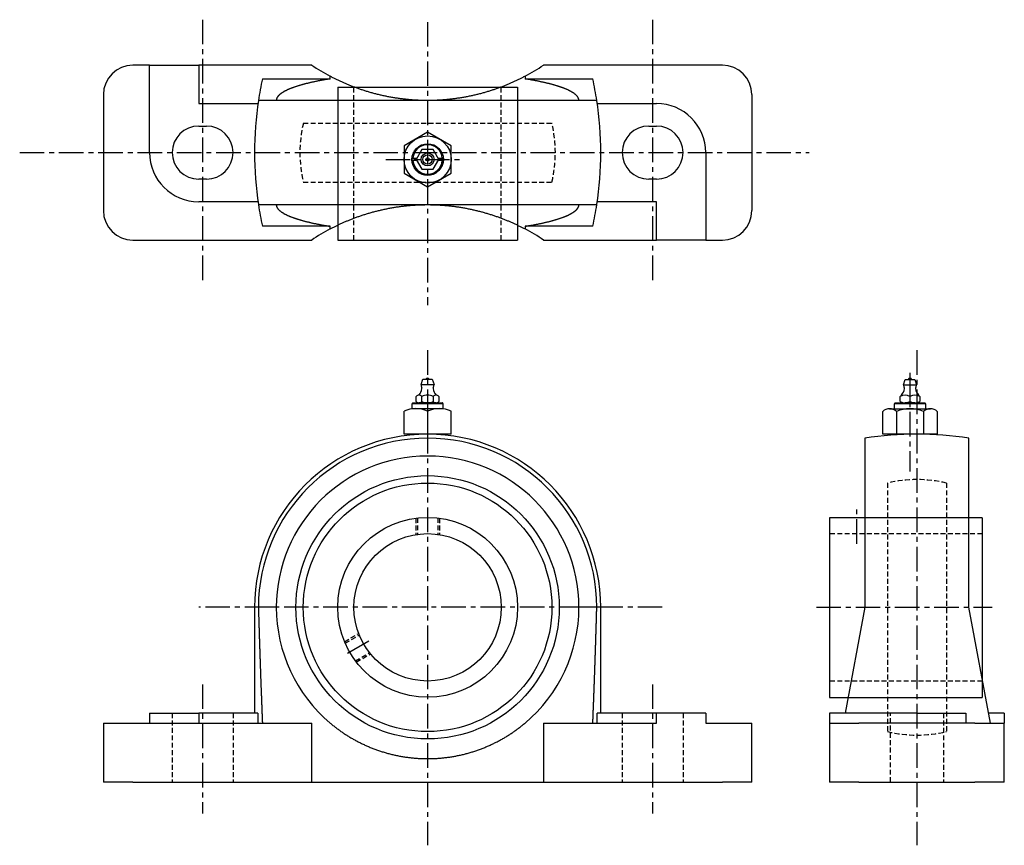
# Model space of a CAD drawing. Extents: x -31 to 470, y -19 to 401.
import ezdxf

# ---------------------------------------------------------------- set-up
doc = ezdxf.new("R2010")
doc.units = 0
doc.header["$LTSCALE"] = 10
doc.linetypes.add('CENTER', pattern=[2, 1.25, -0.25, 0.25, -0.25])
doc.linetypes.add('HIDDEN', pattern=[0.375, 0.25, -0.125])
doc.layers.get('0').update_dxf_attribs({"linetype": 'CONTINUOUS'})
doc.layers.add('CENTER', color=1, linetype='CENTER')
doc.layers.add('HIDDEN', color=3, linetype='HIDDEN')

# ---------------------------------------------------------------- blocks, each defined once
blk = doc.blocks.new('M16S')
for p, q in [((0, 13.86), (11.64, 13.86)), ((0, 0), (0, 13.86)), ((13, 10.39), (13, -10.39)), ((11.64, 6.93), (0, 6.93)), ((0, -13.86), (0, 0)), ((11.64, -6.93), (0, -6.93)), ((11.64, -13.86), (0, -13.86))]:
    blk.add_line(p, q)
for centre, radius, start, end in [((7.91, 10.39), 5.09, 317.1167, 42.8833), ((-5.32, 0), 18.32, 337.7807, 22.2193), ((7.91, -10.39), 5.09, 317.1167, 42.8833)]:
    blk.add_arc(centre, radius, start, end)

msp = doc.modelspace()

# ---------------------------------------------------------------- linework, layer by layer
for p, q in [((35.37, 377.73), (26.87, 377.73)), ((35.37, 377.73), (60.37, 377.73)), ((35.37, 333.23), (35.37, 377.73)), ((60.37, 377.73), (60.37, 358.23)), ((117.87, 377.73), (60.37, 377.73)), ((326.87, 377.73), (235.87, 377.73)), ((127.27, 370.73), (127.27, 372.09)), ((226.46, 372.09), (226.46, 370.73)), ((92.78, 370.73), (127.27, 370.73)), ((131.12, 366.53), (131.12, 288.73)), ((131.12, 366.53), (222.62, 366.53)), ((222.62, 366.53), (222.62, 288.73)), ((226.46, 370.73), (260.95, 370.73)), ((11.87, 362.73), (11.87, 303.73)), ((341.87, 362.73), (341.87, 303.73)), ((60.37, 358.23), (90.54, 358.23)), ((262.97, 359.73), (90.76, 359.73)), ((263.19, 358.23), (293.37, 358.23)), ((60.37, 346.73), (64.37, 346.73)), ((289.37, 346.73), (293.37, 346.73)), ((176.87, 343.59), (164.87, 336.66)), ((188.87, 336.66), (176.87, 343.59)), ((164.87, 336.66), (164.87, 322.8)), ((188.87, 322.8), (188.87, 336.66)), ((173.98, 334.73), (171.09, 329.73)), ((179.75, 334.73), (173.98, 334.73)), ((182.64, 329.73), (179.75, 334.73)), ((318.37, 333.23), (318.37, 288.73)), ((169.39, 330.33), (171.44, 330.33)), ((171.44, 329.13), (169.39, 329.13)), ((171.09, 329.73), (173.98, 324.73)), ((176.87, 329.73), (176.87, 329.73)), ((179.75, 324.73), (182.64, 329.73)), ((182.29, 330.33), (184.34, 330.33)), ((184.34, 329.13), (182.29, 329.13)), ((164.87, 322.8), (176.87, 315.87)), ((173.98, 324.73), (179.75, 324.73)), ((176.87, 315.87), (188.87, 322.8)), ((64.37, 319.73), (60.37, 319.73)), ((293.37, 319.73), (289.37, 319.73)), ((90.54, 308.23), (60.37, 308.23)), ((90.76, 306.73), (262.97, 306.73)), ((293.37, 308.23), (263.19, 308.23)), ((293.37, 288.73), (293.37, 308.23)), ((127.27, 295.73), (92.78, 295.73)), ((127.27, 294.37), (127.27, 295.73)), ((226.46, 295.73), (226.46, 294.37)), ((260.95, 295.73), (226.46, 295.73)), ((26.87, 288.73), (117.87, 288.73)), ((131.12, 288.73), (222.62, 288.73)), ((235.87, 288.73), (293.37, 288.73)), ((318.37, 288.73), (293.37, 288.73)), ((318.37, 288.73), (326.87, 288.73)), ((419.05, 215.13), (419.95, 217.83)), ((419.95, 217.83), (424.75, 217.83)), ((424.75, 217.83), (425.65, 215.13)), ((419.05, 215.13), (425.65, 215.13)), ((169.39, 205.86), (184.34, 205.86)), ((172.05, 205.86), (181.68, 205.86)), ((172.05, 205.86), (181.68, 205.86)), ((414.87, 205.83), (429.82, 205.83)), ((417.35, 209.16), (418.02, 209.83)), ((417.35, 206.5), (417.35, 209.16)), ((424.85, 205.83), (419.91, 205.83)), ((422.35, 209.16), (422.35, 206.5)), ((422.35, 205.83), (422.35, 205.83)), ((426.67, 209.83), (427.35, 209.16)), ((427.35, 209.16), (427.35, 206.5)), ((164.87, 189.93), (164.87, 201.57)), ((184.84, 205.36), (168.89, 205.36)), ((168.89, 205.36), (168.89, 202.93)), ((168.89, 202.93), (184.84, 202.93)), ((176.87, 201.57), (176.87, 189.93)), ((184.84, 202.93), (184.84, 205.36)), ((188.87, 189.93), (188.87, 201.57)), ((414.37, 205.33), (414.37, 202.89)), ((430.33, 205.33), (414.37, 205.33)), ((430.33, 202.89), (430.33, 205.33)), ((176.87, 189.93), (164.87, 189.93)), ((188.87, 189.93), (176.87, 189.93)), ((399.35, 187.93), (399.35, 101.83)), ((452.35, 101.83), (452.35, 187.93)), ((459.15, 147.44), (381.35, 147.44)), ((381.35, 147.44), (381.35, 55.94)), ((459.15, 147.44), (459.15, 55.94)), ((88.77, 101.83), (88.77, 47.93)), ((90.76, 101.83), (88.77, 101.83)), ((99.87, 101.83), (90.76, 101.83)), ((262.97, 101.83), (253.87, 101.83)), ((264.97, 101.83), (262.97, 101.83)), ((264.97, 47.93), (264.97, 101.83)), ((399.35, 101.83), (389.28, 47.93)), ((463.35, 42.93), (452.35, 101.83)), ((381.35, 55.94), (459.15, 55.94)), ((35.37, 47.93), (60.37, 47.93)), ((35.37, 47.93), (35.37, 42.93)), ((90.54, 47.93), (60.37, 47.93)), ((60.37, 47.93), (60.37, 42.93)), ((90.54, 47.93), (90.54, 42.93)), ((293.37, 47.93), (263.19, 47.93)), ((263.19, 42.93), (263.19, 47.93)), ((318.37, 47.93), (293.37, 47.93)), ((293.37, 42.93), (293.37, 47.93)), ((318.37, 47.93), (318.37, 42.93)), ((381.35, 47.93), (381.35, 42.93)), ((425.85, 47.93), (381.35, 47.93)), ((425.85, 47.93), (450.85, 47.93)), ((425.85, 47.93), (425.85, 42.93)), ((450.85, 47.93), (450.85, 42.93)), ((470.35, 47.93), (462.41, 47.93)), ((470.35, 47.93), (470.35, 42.93)), ((11.87, 42.93), (11.87, 12.93)), ((11.87, 42.93), (26.87, 42.93)), ((26.87, 42.93), (117.87, 42.93)), ((117.87, 12.93), (117.87, 42.93)), ((235.87, 42.93), (293.37, 42.93)), ((235.87, 42.93), (235.87, 12.93)), ((318.37, 42.93), (326.87, 42.93)), ((326.87, 42.93), (341.87, 42.93)), ((341.87, 12.93), (341.87, 42.93)), ((381.35, 42.93), (396.35, 42.93)), ((381.35, 42.93), (381.35, 12.93)), ((455.35, 42.93), (396.35, 42.93)), ((455.35, 42.93), (470.35, 42.93)), ((470.35, 12.93), (470.35, 42.93)), ((26.87, 12.93), (11.87, 12.93)), ((26.87, 12.93), (117.87, 12.93)), ((117.87, 12.93), (235.87, 12.93)), ((235.87, 12.93), (326.87, 12.93)), ((341.87, 12.93), (326.87, 12.93)), ((396.35, 12.93), (381.35, 12.93)), ((396.35, 12.93), (455.35, 12.93)), ((470.35, 12.93), (455.35, 12.93))]:
    msp.add_line(p, q)
at = {"color": 0, "linetype": 'CONTINUOUS'}
for p, q in [((171.05, 206.54), (171.05, 209.19)), ((181.15, 205.86), (172.47, 205.86)), ((173.94, 206.54), (173.94, 209.19)), ((176.82, 205.86), (176.82, 205.86)), ((179.71, 209.19), (179.71, 206.54)), ((182.6, 209.19), (182.6, 206.54))]:
    msp.add_line(p, q, dxfattribs=at)
for points in [[(226.46, 372.09), (226.1, 371.9), (225.75, 371.71), (225.39, 371.52), (225.02, 371.34), (224.66, 371.15), (224.3, 370.97), (223.93, 370.79), (223.56, 370.61), (223.2, 370.43), (222.83, 370.25), (222.46, 370.07), (222.09, 369.89), (221.71, 369.72), (221.34, 369.54), (220.97, 369.37), (220.59, 369.2), (220.22, 369.03), (219.84, 368.86), (219.47, 368.69), (219.09, 368.53), (218.71, 368.37), (218.33, 368.2), (217.95, 368.04), (217.56, 367.88), (217.17, 367.72), (216.78, 367.55), (216.38, 367.39), (215.98, 367.23), (215.58, 367.07), (215.17, 366.92), (214.77, 366.76), (214.36, 366.6), (213.94, 366.45), (213.53, 366.29), (213.11, 366.14), (212.69, 365.98), (212.26, 365.83), (211.84, 365.68), (211.41, 365.53), (210.97, 365.38), (210.54, 365.24), (210.1, 365.09), (209.66, 364.95), (209.22, 364.8), (208.78, 364.66), (208.33, 364.52), (207.88, 364.38), (207.43, 364.25), (206.98, 364.11), (206.52, 363.98), (206.07, 363.84), (205.61, 363.71), (205.15, 363.58), (204.69, 363.46), (204.22, 363.33), (203.75, 363.21), (203.29, 363.09), (202.82, 362.97), (202.34, 362.85), (201.87, 362.73), (201.4, 362.62), (200.92, 362.5), (200.44, 362.39), (199.96, 362.28), (199.48, 362.18), (199, 362.07), (198.52, 361.97), (198.03, 361.87), (197.55, 361.77), (197.06, 361.68), (196.57, 361.58), (196.08, 361.49), (195.59, 361.4), (195.1, 361.32), (194.61, 361.23), (194.12, 361.15), (193.62, 361.07), (193.13, 360.99), (192.64, 360.91), (192.14, 360.84), (191.64, 360.77), (191.15, 360.7), (190.65, 360.63), (190.16, 360.57), (189.66, 360.51), (189.16, 360.45), (188.66, 360.39), (188.17, 360.34), (187.67, 360.28), (187.17, 360.23), (186.68, 360.19), (186.18, 360.14), (185.68, 360.1), (185.19, 360.06), (184.69, 360.02), (184.2, 359.98), (183.7, 359.95), (183.21, 359.92), (182.71, 359.89), (182.22, 359.87), (181.73, 359.84), (181.24, 359.82), (180.75, 359.8), (180.26, 359.78), (179.77, 359.77), (179.28, 359.76), (178.8, 359.75), (178.31, 359.74), (177.83, 359.73), (177.35, 359.73), (176.87, 359.73), (176.39, 359.73), (175.9, 359.73), (175.42, 359.74), (174.94, 359.75), (174.45, 359.76), (173.96, 359.77), (173.48, 359.78), (172.99, 359.8), (172.5, 359.82), (172, 359.84), (171.51, 359.87), (171.02, 359.89), (170.53, 359.92), (170.03, 359.95), (169.54, 359.98), (169.04, 360.02), (168.55, 360.06), (168.05, 360.1), (167.55, 360.14), (167.06, 360.19), (166.56, 360.23), (166.06, 360.28), (165.57, 360.34), (165.07, 360.39), (164.57, 360.45), (164.07, 360.51), (163.58, 360.57), (163.08, 360.63), (162.58, 360.7), (162.09, 360.77), (161.59, 360.84), (161.1, 360.91), (160.6, 360.99), (160.11, 361.07), (159.62, 361.15), (159.12, 361.23), (158.63, 361.32), (158.14, 361.4), (157.65, 361.49), (157.16, 361.58), (156.67, 361.68), (156.19, 361.77), (155.7, 361.87), (155.22, 361.97), (154.73, 362.07), (154.25, 362.18), (153.77, 362.28), (153.29, 362.39), (152.81, 362.5), (152.34, 362.62), (151.86, 362.73), (151.39, 362.85), (150.92, 362.97), (150.45, 363.09), (149.98, 363.21), (149.51, 363.33), (149.05, 363.46), (148.58, 363.58), (148.12, 363.71), (147.66, 363.84), (147.21, 363.98), (146.75, 364.11), (146.3, 364.25), (145.85, 364.38), (145.4, 364.52), (144.95, 364.66), (144.51, 364.8), (144.07, 364.95), (143.63, 365.09), (143.19, 365.24), (142.76, 365.38), (142.33, 365.53), (141.9, 365.68), (141.47, 365.83), (141.05, 365.98), (140.63, 366.14), (140.21, 366.29), (139.79, 366.45), (139.38, 366.6), (138.97, 366.76), (138.56, 366.92), (138.15, 367.07), (137.75, 367.23), (137.35, 367.39), (136.96, 367.55), (136.56, 367.72), (136.17, 367.88), (135.79, 368.04), (135.4, 368.2), (135.02, 368.37), (134.64, 368.53), (134.27, 368.69), (133.89, 368.86), (133.51, 369.03), (133.14, 369.2), (132.77, 369.37), (132.39, 369.54), (132.02, 369.72), (131.65, 369.89), (131.28, 370.07), (130.91, 370.25), (130.54, 370.43), (130.17, 370.61), (129.8, 370.79), (129.44, 370.97), (129.07, 371.15), (128.71, 371.34), (128.35, 371.52), (127.99, 371.71), (127.63, 371.9), (127.27, 372.09)], [(168.89, 330.33), (168.91, 330.33), (168.93, 330.33), (168.95, 330.33), (168.97, 330.33), (169, 330.33), (169.02, 330.33), (169.04, 330.33), (169.06, 330.33), (169.08, 330.33), (169.1, 330.33), (169.12, 330.33), (169.14, 330.33), (169.16, 330.33), (169.19, 330.33), (169.21, 330.33), (169.23, 330.33), (169.25, 330.33), (169.27, 330.33), (169.29, 330.33), (169.31, 330.33), (169.33, 330.33), (169.35, 330.33), (169.37, 330.33), (169.39, 330.33)], [(169.39, 329.13), (169.37, 329.13), (169.35, 329.13), (169.33, 329.13), (169.31, 329.13), (169.29, 329.13), (169.27, 329.13), (169.25, 329.13), (169.23, 329.13), (169.21, 329.13), (169.19, 329.13), (169.16, 329.13), (169.14, 329.13), (169.12, 329.13), (169.1, 329.13), (169.08, 329.13), (169.06, 329.13), (169.04, 329.13), (169.02, 329.13), (169, 329.13), (168.97, 329.13), (168.95, 329.13), (168.93, 329.13), (168.91, 329.13), (168.89, 329.13)], [(184.34, 330.33), (184.36, 330.33), (184.38, 330.33), (184.4, 330.33), (184.42, 330.33), (184.44, 330.33), (184.46, 330.33), (184.49, 330.33), (184.51, 330.33), (184.53, 330.33), (184.55, 330.33), (184.57, 330.33), (184.59, 330.33), (184.61, 330.33), (184.63, 330.33), (184.65, 330.33), (184.67, 330.33), (184.69, 330.33), (184.72, 330.33), (184.74, 330.33), (184.76, 330.33), (184.78, 330.33), (184.8, 330.33), (184.82, 330.33), (184.84, 330.33)], [(184.84, 329.13), (184.82, 329.13), (184.8, 329.13), (184.78, 329.13), (184.76, 329.13), (184.74, 329.13), (184.72, 329.13), (184.69, 329.13), (184.67, 329.13), (184.65, 329.13), (184.63, 329.13), (184.61, 329.13), (184.59, 329.13), (184.57, 329.13), (184.55, 329.13), (184.53, 329.13), (184.51, 329.13), (184.49, 329.13), (184.46, 329.13), (184.44, 329.13), (184.42, 329.13), (184.4, 329.13), (184.38, 329.13), (184.36, 329.13), (184.34, 329.13)], [(127.27, 294.37), (127.63, 294.56), (127.99, 294.75), (128.35, 294.94), (128.71, 295.12), (129.07, 295.31), (129.44, 295.49), (129.8, 295.67), (130.17, 295.85), (130.54, 296.03), (130.91, 296.21), (131.28, 296.39), (131.65, 296.57), (132.02, 296.74), (132.39, 296.92), (132.77, 297.09), (133.14, 297.26), (133.51, 297.43), (133.89, 297.6), (134.27, 297.76), (134.64, 297.93), (135.02, 298.09), (135.4, 298.26), (135.79, 298.42), (136.17, 298.58), (136.56, 298.74), (136.96, 298.91), (137.35, 299.07), (137.75, 299.23), (138.15, 299.38), (138.56, 299.54), (138.97, 299.7), (139.38, 299.86), (139.79, 300.01), (140.21, 300.17), (140.63, 300.32), (141.05, 300.47), (141.47, 300.63), (141.9, 300.78), (142.33, 300.93), (142.76, 301.08), (143.19, 301.22), (143.63, 301.37), (144.07, 301.51), (144.51, 301.66), (144.95, 301.8), (145.4, 301.94), (145.85, 302.08), (146.3, 302.21), (146.75, 302.35), (147.21, 302.48), (147.66, 302.62), (148.12, 302.75), (148.58, 302.88), (149.05, 303), (149.51, 303.13), (149.98, 303.25), (150.45, 303.37), (150.92, 303.49), (151.39, 303.61), (151.86, 303.73), (152.34, 303.84), (152.81, 303.96), (153.29, 304.07), (153.77, 304.18), (154.25, 304.28), (154.73, 304.39), (155.22, 304.49), (155.7, 304.59), (156.19, 304.69), (156.67, 304.78), (157.16, 304.88), (157.65, 304.97), (158.14, 305.06), (158.63, 305.14), (159.12, 305.23), (159.62, 305.31), (160.11, 305.39), (160.6, 305.47), (161.1, 305.55), (161.59, 305.62), (162.09, 305.69), (162.58, 305.76), (163.08, 305.83), (163.58, 305.89), (164.07, 305.95), (164.57, 306.01), (165.07, 306.07), (165.57, 306.12), (166.06, 306.18), (166.56, 306.23), (167.06, 306.27), (167.55, 306.32), (168.05, 306.36), (168.55, 306.4), (169.04, 306.44), (169.54, 306.47), (170.03, 306.51), (170.53, 306.54), (171.02, 306.57), (171.51, 306.59), (172, 306.62), (172.5, 306.64), (172.99, 306.66), (173.48, 306.67), (173.96, 306.69), (174.45, 306.7), (174.94, 306.71), (175.42, 306.72), (175.9, 306.73), (176.39, 306.73), (176.87, 306.73), (177.35, 306.73), (177.83, 306.73), (178.31, 306.72), (178.8, 306.71), (179.28, 306.7), (179.77, 306.69), (180.26, 306.67), (180.75, 306.66), (181.24, 306.64), (181.73, 306.62), (182.22, 306.59), (182.71, 306.57), (183.21, 306.54), (183.7, 306.51), (184.2, 306.47), (184.69, 306.44), (185.19, 306.4), (185.68, 306.36), (186.18, 306.32), (186.68, 306.27), (187.17, 306.23), (187.67, 306.18), (188.17, 306.12), (188.66, 306.07), (189.16, 306.01), (189.66, 305.95), (190.16, 305.89), (190.65, 305.83), (191.15, 305.76), (191.64, 305.69), (192.14, 305.62), (192.64, 305.55), (193.13, 305.47), (193.62, 305.39), (194.12, 305.31), (194.61, 305.23), (195.1, 305.14), (195.59, 305.06), (196.08, 304.97), (196.57, 304.88), (197.06, 304.78), (197.55, 304.69), (198.03, 304.59), (198.52, 304.49), (199, 304.39), (199.48, 304.28), (199.96, 304.18), (200.44, 304.07), (200.92, 303.96), (201.4, 303.84), (201.87, 303.73), (202.34, 303.61), (202.82, 303.49), (203.29, 303.37), (203.75, 303.25), (204.22, 303.13), (204.69, 303), (205.15, 302.88), (205.61, 302.75), (206.07, 302.62), (206.52, 302.48), (206.98, 302.35), (207.43, 302.21), (207.88, 302.08), (208.33, 301.94), (208.78, 301.8), (209.22, 301.66), (209.66, 301.51), (210.1, 301.37), (210.54, 301.22), (210.97, 301.08), (211.41, 300.93), (211.84, 300.78), (212.26, 300.63), (212.69, 300.47), (213.11, 300.32), (213.53, 300.17), (213.94, 300.01), (214.36, 299.86), (214.77, 299.7), (215.17, 299.54), (215.58, 299.38), (215.98, 299.23), (216.38, 299.07), (216.78, 298.91), (217.17, 298.74), (217.56, 298.58), (217.95, 298.42), (218.33, 298.26), (218.71, 298.09), (219.09, 297.93), (219.47, 297.76), (219.84, 297.6), (220.22, 297.43), (220.59, 297.26), (220.97, 297.09), (221.34, 296.92), (221.71, 296.74), (222.09, 296.57), (222.46, 296.39), (222.83, 296.21), (223.2, 296.03), (223.56, 295.85), (223.93, 295.67), (224.3, 295.49), (224.66, 295.31), (225.02, 295.12), (225.39, 294.94), (225.75, 294.75), (226.1, 294.56), (226.46, 294.37)], [(169.39, 205.86), (169.37, 205.84), (169.35, 205.82), (169.33, 205.8), (169.31, 205.78), (169.29, 205.76), (169.27, 205.74), (169.25, 205.72), (169.23, 205.7), (169.21, 205.68), (169.19, 205.66), (169.16, 205.64), (169.14, 205.62), (169.12, 205.6), (169.1, 205.58), (169.08, 205.56), (169.06, 205.53), (169.04, 205.51), (169.02, 205.49), (169, 205.47), (168.97, 205.45), (168.95, 205.43), (168.93, 205.41), (168.91, 205.39), (168.89, 205.36)], [(184.84, 205.36), (184.82, 205.39), (184.8, 205.41), (184.78, 205.43), (184.76, 205.45), (184.74, 205.47), (184.72, 205.49), (184.69, 205.51), (184.67, 205.53), (184.65, 205.56), (184.63, 205.58), (184.61, 205.6), (184.59, 205.62), (184.57, 205.64), (184.55, 205.66), (184.53, 205.68), (184.51, 205.7), (184.49, 205.72), (184.46, 205.74), (184.44, 205.76), (184.42, 205.78), (184.4, 205.8), (184.38, 205.82), (184.36, 205.84), (184.34, 205.86)], [(414.87, 205.83), (414.85, 205.81), (414.83, 205.79), (414.81, 205.77), (414.79, 205.75), (414.77, 205.73), (414.75, 205.71), (414.73, 205.69), (414.71, 205.67), (414.69, 205.65), (414.67, 205.63), (414.65, 205.6), (414.63, 205.58), (414.6, 205.56), (414.58, 205.54), (414.56, 205.52), (414.54, 205.5), (414.52, 205.48), (414.5, 205.46), (414.48, 205.44), (414.46, 205.42), (414.43, 205.39), (414.41, 205.37), (414.39, 205.35), (414.37, 205.33)], [(430.33, 205.33), (430.3, 205.35), (430.28, 205.37), (430.26, 205.39), (430.24, 205.42), (430.22, 205.44), (430.2, 205.46), (430.18, 205.48), (430.15, 205.5), (430.13, 205.52), (430.11, 205.54), (430.09, 205.56), (430.07, 205.58), (430.05, 205.6), (430.03, 205.63), (430.01, 205.65), (429.99, 205.67), (429.97, 205.69), (429.95, 205.71), (429.93, 205.73), (429.91, 205.75), (429.88, 205.77), (429.86, 205.79), (429.84, 205.81), (429.82, 205.83)], [(127.27, 42.93), (127.63, 42.63), (127.99, 42.33), (128.35, 42.04), (128.71, 41.75), (129.07, 41.46), (129.44, 41.17), (129.8, 40.89), (130.17, 40.61), (130.54, 40.33), (130.91, 40.05), (131.28, 39.78), (131.65, 39.51), (132.02, 39.24), (132.39, 38.97), (132.77, 38.71), (133.14, 38.45), (133.51, 38.19), (133.89, 37.94), (134.27, 37.69), (134.64, 37.44), (135.02, 37.19), (135.4, 36.95), (135.79, 36.7), (136.17, 36.46), (136.56, 36.22), (136.96, 35.98), (137.35, 35.74), (137.75, 35.5), (138.15, 35.27), (138.56, 35.04), (138.97, 34.8), (139.38, 34.57), (139.79, 34.34), (140.21, 34.12), (140.63, 33.89), (141.05, 33.67), (141.47, 33.45), (141.9, 33.23), (142.33, 33.01), (142.76, 32.8), (143.19, 32.58), (143.63, 32.37), (144.07, 32.16), (144.51, 31.96), (144.95, 31.75), (145.4, 31.55), (145.85, 31.35), (146.3, 31.16), (146.75, 30.96), (147.21, 30.77), (147.66, 30.58), (148.12, 30.4), (148.58, 30.21), (149.05, 30.03), (149.51, 29.85), (149.98, 29.68), (150.45, 29.5), (150.92, 29.33), (151.39, 29.17), (151.86, 29), (152.34, 28.84), (152.81, 28.68), (153.29, 28.53), (153.77, 28.37), (154.25, 28.23), (154.73, 28.08), (155.22, 27.94), (155.7, 27.8), (156.19, 27.66), (156.67, 27.52), (157.16, 27.39), (157.65, 27.27), (158.14, 27.14), (158.63, 27.02), (159.12, 26.9), (159.62, 26.79), (160.11, 26.68), (160.6, 26.57), (161.1, 26.46), (161.59, 26.36), (162.09, 26.26), (162.58, 26.17), (163.08, 26.07), (163.58, 25.99), (164.07, 25.9), (164.57, 25.82), (165.07, 25.74), (165.57, 25.66), (166.06, 25.59), (166.56, 25.52), (167.06, 25.46), (167.55, 25.4), (168.05, 25.34), (168.55, 25.28), (169.04, 25.23), (169.54, 25.18), (170.03, 25.13), (170.53, 25.09), (171.02, 25.05), (171.51, 25.02), (172, 24.98), (172.5, 24.95), (172.99, 24.93), (173.48, 24.9), (173.96, 24.88), (174.45, 24.87), (174.94, 24.85), (175.42, 24.84), (175.9, 24.84), (176.39, 24.83), (176.87, 24.83), (177.35, 24.83), (177.83, 24.84), (178.31, 24.84), (178.8, 24.85), (179.28, 24.87), (179.77, 24.88), (180.26, 24.9), (180.75, 24.93), (181.24, 24.95), (181.73, 24.98), (182.22, 25.02), (182.71, 25.05), (183.21, 25.09), (183.7, 25.13), (184.2, 25.18), (184.69, 25.23), (185.19, 25.28), (185.68, 25.34), (186.18, 25.4), (186.68, 25.46), (187.17, 25.52), (187.67, 25.59), (188.17, 25.66), (188.66, 25.74), (189.16, 25.82), (189.66, 25.9), (190.16, 25.99), (190.65, 26.07), (191.15, 26.17), (191.64, 26.26), (192.14, 26.36), (192.64, 26.46), (193.13, 26.57), (193.62, 26.68), (194.12, 26.79), (194.61, 26.9), (195.1, 27.02), (195.59, 27.14), (196.08, 27.27), (196.57, 27.39), (197.06, 27.52), (197.55, 27.66), (198.03, 27.8), (198.52, 27.94), (199, 28.08), (199.48, 28.23), (199.96, 28.37), (200.44, 28.53), (200.92, 28.68), (201.4, 28.84), (201.87, 29), (202.34, 29.17), (202.82, 29.33), (203.29, 29.5), (203.75, 29.68), (204.22, 29.85), (204.69, 30.03), (205.15, 30.21), (205.61, 30.4), (206.07, 30.58), (206.52, 30.77), (206.98, 30.96), (207.43, 31.16), (207.88, 31.35), (208.33, 31.55), (208.78, 31.75), (209.22, 31.96), (209.66, 32.16), (210.1, 32.37), (210.54, 32.58), (210.97, 32.8), (211.41, 33.01), (211.84, 33.23), (212.26, 33.45), (212.69, 33.67), (213.11, 33.89), (213.53, 34.12), (213.94, 34.34), (214.36, 34.57), (214.77, 34.8), (215.17, 35.04), (215.58, 35.27), (215.98, 35.5), (216.38, 35.74), (216.78, 35.98), (217.17, 36.22), (217.56, 36.46), (217.95, 36.7), (218.33, 36.95), (218.71, 37.19), (219.09, 37.44), (219.47, 37.69), (219.84, 37.94), (220.22, 38.19), (220.59, 38.45), (220.97, 38.71), (221.34, 38.97), (221.71, 39.24), (222.09, 39.51), (222.46, 39.78), (222.83, 40.05), (223.2, 40.33), (223.56, 40.61), (223.93, 40.89), (224.3, 41.17), (224.66, 41.46), (225.02, 41.75), (225.39, 42.04), (225.75, 42.33), (226.1, 42.63), (226.46, 42.93)]]:
    msp.add_lwpolyline(points)
for points in [[(173.52, 215.16), (174.42, 217.86)], [(174.42, 217.86), (179.22, 217.86)], [(179.22, 217.86), (180.12, 215.16)], [(173.52, 215.16), (180.12, 215.16)]]:
    msp.add_lwpolyline(points, dxfattribs=at)
for points in [[(127.27, 370.73, 0), (126.87, 370.67, 0), (126.47, 370.6, 0), (126.08, 370.54, 0), (125.69, 370.47, 0), (125.3, 370.41, 0), (124.91, 370.34, 0), (124.52, 370.28, 0), (124.14, 370.21, 0), (123.76, 370.14, 0), (123.38, 370.07, 0), (123, 370.01, 0), (122.63, 369.94, 0), (122.26, 369.87, 0), (121.89, 369.8, 0), (121.53, 369.73, 0), (121.16, 369.66, 0), (120.8, 369.59, 0), (120.45, 369.52, 0), (120.09, 369.44, 0), (119.74, 369.37, 0), (119.39, 369.3, 0), (119.04, 369.23, 0), (118.7, 369.15, 0), (118.35, 369.08, 0), (118.02, 369, 0), (117.68, 368.93, 0), (117.34, 368.85, 0), (117.01, 368.78, 0), (116.69, 368.7, 0), (116.36, 368.62, 0), (116.04, 368.55, 0), (115.72, 368.47, 0), (115.4, 368.39, 0), (115.09, 368.31, 0), (114.78, 368.23, 0), (114.47, 368.15, 0), (114.16, 368.08, 0), (113.86, 368, 0), (113.56, 367.92, 0), (113.26, 367.83, 0), (112.97, 367.75, 0), (112.68, 367.67, 0), (112.39, 367.59, 0), (112.11, 367.51, 0), (111.82, 367.43, 0), (111.54, 367.34, 0), (111.27, 367.26, 0), (111, 367.18, 0), (110.72, 367.09, 0), (110.46, 367.01, 0), (110.19, 366.92, 0), (109.93, 366.84, 0), (109.68, 366.75, 0), (109.42, 366.67, 0), (109.17, 366.58, 0), (108.92, 366.5, 0), (108.68, 366.41, 0), (108.44, 366.32, 0), (108.2, 366.24, 0), (107.96, 366.15, 0), (107.73, 366.06, 0), (107.5, 365.97, 0), (107.28, 365.88, 0), (107.05, 365.8, 0), (106.83, 365.71, 0), (106.62, 365.62, 0), (106.4, 365.53, 0), (106.19, 365.44, 0), (105.99, 365.35, 0), (105.78, 365.26, 0), (105.58, 365.17, 0), (105.39, 365.08, 0), (105.2, 364.99, 0), (105.01, 364.89, 0), (104.82, 364.8, 0), (104.64, 364.71, 0), (104.46, 364.62, 0), (104.28, 364.53, 0), (104.11, 364.44, 0), (103.94, 364.34, 0), (103.77, 364.25, 0), (103.61, 364.16, 0), (103.45, 364.06, 0), (103.29, 363.97, 0), (103.14, 363.88, 0), (102.99, 363.78, 0), (102.84, 363.69, 0), (102.7, 363.6, 0), (102.56, 363.5, 0), (102.43, 363.41, 0), (102.29, 363.31, 0), (102.17, 363.22, 0), (102.04, 363.12, 0), (101.92, 363.03, 0), (101.8, 362.93, 0), (101.68, 362.84, 0), (101.57, 362.74, 0), (101.47, 362.64, 0), (101.36, 362.55, 0), (101.26, 362.45, 0), (101.16, 362.36, 0), (101.07, 362.26, 0), (100.98, 362.16, 0), (100.89, 362.07, 0), (100.81, 361.97, 0), (100.73, 361.87, 0), (100.65, 361.78, 0), (100.58, 361.68, 0), (100.51, 361.58, 0), (100.44, 361.49, 0), (100.38, 361.39, 0), (100.32, 361.29, 0), (100.27, 361.19, 0), (100.22, 361.1, 0), (100.17, 361, 0), (100.12, 360.9, 0), (100.08, 360.81, 0), (100.05, 360.71, 0), (100.01, 360.61, 0), (99.98, 360.51, 0), (99.95, 360.41, 0), (99.93, 360.32, 0), (99.91, 360.22, 0), (99.89, 360.12, 0), (99.88, 360.02, 0), (99.87, 359.93, 0), (99.87, 359.83, 0), (99.87, 359.73, 0)], [(253.87, 359.73, 0), (253.87, 359.83, 0), (253.86, 359.93, 0), (253.85, 360.02, 0), (253.84, 360.12, 0), (253.82, 360.22, 0), (253.8, 360.32, 0), (253.78, 360.41, 0), (253.75, 360.51, 0), (253.72, 360.61, 0), (253.69, 360.71, 0), (253.65, 360.81, 0), (253.61, 360.9, 0), (253.56, 361, 0), (253.52, 361.1, 0), (253.47, 361.19, 0), (253.41, 361.29, 0), (253.35, 361.39, 0), (253.29, 361.49, 0), (253.22, 361.58, 0), (253.16, 361.68, 0), (253.08, 361.78, 0), (253, 361.87, 0), (252.93, 361.97, 0), (252.84, 362.07, 0), (252.75, 362.16, 0), (252.66, 362.26, 0), (252.57, 362.36, 0), (252.47, 362.45, 0), (252.37, 362.55, 0), (252.27, 362.64, 0), (252.16, 362.74, 0), (252.05, 362.84, 0), (251.93, 362.93, 0), (251.81, 363.03, 0), (251.69, 363.12, 0), (251.57, 363.22, 0), (251.44, 363.31, 0), (251.31, 363.41, 0), (251.17, 363.5, 0), (251.03, 363.6, 0), (250.89, 363.69, 0), (250.74, 363.78, 0), (250.59, 363.88, 0), (250.44, 363.97, 0), (250.28, 364.06, 0), (250.12, 364.16, 0), (249.96, 364.25, 0), (249.8, 364.34, 0), (249.63, 364.44, 0), (249.45, 364.53, 0), (249.28, 364.62, 0), (249.1, 364.71, 0), (248.91, 364.8, 0), (248.73, 364.89, 0), (248.54, 364.99, 0), (248.34, 365.08, 0), (248.15, 365.17, 0), (247.95, 365.26, 0), (247.75, 365.35, 0), (247.54, 365.44, 0), (247.33, 365.53, 0), (247.12, 365.62, 0), (246.9, 365.71, 0), (246.68, 365.8, 0), (246.46, 365.88, 0), (246.23, 365.97, 0), (246, 366.06, 0), (245.77, 366.15, 0), (245.53, 366.24, 0), (245.3, 366.32, 0), (245.05, 366.41, 0), (244.81, 366.5, 0), (244.56, 366.58, 0), (244.31, 366.67, 0), (244.06, 366.75, 0), (243.8, 366.84, 0), (243.54, 366.92, 0), (243.27, 367.01, 0), (243.01, 367.09, 0), (242.74, 367.18, 0), (242.47, 367.26, 0), (242.19, 367.34, 0), (241.91, 367.43, 0), (241.63, 367.51, 0), (241.34, 367.59, 0), (241.06, 367.67, 0), (240.76, 367.75, 0), (240.47, 367.83, 0), (240.17, 367.92, 0), (239.87, 368, 0), (239.57, 368.08, 0), (239.27, 368.15, 0), (238.96, 368.23, 0), (238.65, 368.31, 0), (238.33, 368.39, 0), (238.01, 368.47, 0), (237.69, 368.55, 0), (237.37, 368.62, 0), (237.05, 368.7, 0), (236.72, 368.78, 0), (236.39, 368.85, 0), (236.05, 368.93, 0), (235.72, 369, 0), (235.38, 369.08, 0), (235.04, 369.15, 0), (234.69, 369.23, 0), (234.34, 369.3, 0), (234, 369.37, 0), (233.64, 369.44, 0), (233.29, 369.52, 0), (232.93, 369.59, 0), (232.57, 369.66, 0), (232.21, 369.73, 0), (231.84, 369.8, 0), (231.47, 369.87, 0), (231.1, 369.94, 0), (230.73, 370.01, 0), (230.35, 370.07, 0), (229.97, 370.14, 0), (229.59, 370.21, 0), (229.21, 370.28, 0), (228.82, 370.34, 0), (228.44, 370.41, 0), (228.05, 370.47, 0), (227.66, 370.54, 0), (227.26, 370.6, 0), (226.86, 370.67, 0), (226.46, 370.73, 0)], [(99.87, 306.73, 0), (99.87, 306.63, 0), (99.87, 306.53, 0), (99.88, 306.44, 0), (99.89, 306.34, 0), (99.91, 306.24, 0), (99.93, 306.14, 0), (99.95, 306.05, 0), (99.98, 305.95, 0), (100.01, 305.85, 0), (100.05, 305.75, 0), (100.08, 305.65, 0), (100.12, 305.56, 0), (100.17, 305.46, 0), (100.22, 305.36, 0), (100.27, 305.26, 0), (100.32, 305.17, 0), (100.38, 305.07, 0), (100.44, 304.97, 0), (100.51, 304.88, 0), (100.58, 304.78, 0), (100.65, 304.68, 0), (100.73, 304.58, 0), (100.81, 304.49, 0), (100.89, 304.39, 0), (100.98, 304.3, 0), (101.07, 304.2, 0), (101.16, 304.1, 0), (101.26, 304.01, 0), (101.36, 303.91, 0), (101.47, 303.81, 0), (101.57, 303.72, 0), (101.68, 303.62, 0), (101.8, 303.53, 0), (101.92, 303.43, 0), (102.04, 303.34, 0), (102.17, 303.24, 0), (102.29, 303.15, 0), (102.43, 303.05, 0), (102.56, 302.96, 0), (102.7, 302.86, 0), (102.84, 302.77, 0), (102.99, 302.68, 0), (103.14, 302.58, 0), (103.29, 302.49, 0), (103.45, 302.39, 0), (103.61, 302.3, 0), (103.77, 302.21, 0), (103.94, 302.12, 0), (104.11, 302.02, 0), (104.28, 301.93, 0), (104.46, 301.84, 0), (104.64, 301.75, 0), (104.82, 301.66, 0), (105.01, 301.56, 0), (105.2, 301.47, 0), (105.39, 301.38, 0), (105.58, 301.29, 0), (105.78, 301.2, 0), (105.99, 301.11, 0), (106.19, 301.02, 0), (106.4, 300.93, 0), (106.62, 300.84, 0), (106.83, 300.75, 0), (107.05, 300.66, 0), (107.28, 300.57, 0), (107.5, 300.49, 0), (107.73, 300.4, 0), (107.96, 300.31, 0), (108.2, 300.22, 0), (108.44, 300.14, 0), (108.68, 300.05, 0), (108.92, 299.96, 0), (109.17, 299.88, 0), (109.42, 299.79, 0), (109.68, 299.71, 0), (109.93, 299.62, 0), (110.19, 299.54, 0), (110.46, 299.45, 0), (110.72, 299.37, 0), (111, 299.28, 0), (111.27, 299.2, 0), (111.54, 299.12, 0), (111.82, 299.03, 0), (112.11, 298.95, 0), (112.39, 298.87, 0), (112.68, 298.79, 0), (112.97, 298.71, 0), (113.26, 298.62, 0), (113.56, 298.54, 0), (113.86, 298.46, 0), (114.16, 298.38, 0), (114.47, 298.3, 0), (114.78, 298.23, 0), (115.09, 298.15, 0), (115.4, 298.07, 0), (115.72, 297.99, 0), (116.04, 297.91, 0), (116.36, 297.84, 0), (116.69, 297.76, 0), (117.01, 297.68, 0), (117.34, 297.61, 0), (117.68, 297.53, 0), (118.02, 297.46, 0), (118.35, 297.38, 0), (118.7, 297.31, 0), (119.04, 297.23, 0), (119.39, 297.16, 0), (119.74, 297.09, 0), (120.09, 297.02, 0), (120.45, 296.94, 0), (120.8, 296.87, 0), (121.16, 296.8, 0), (121.53, 296.73, 0), (121.89, 296.66, 0), (122.26, 296.59, 0), (122.63, 296.52, 0), (123, 296.45, 0), (123.38, 296.38, 0), (123.76, 296.32, 0), (124.14, 296.25, 0), (124.52, 296.18, 0), (124.91, 296.12, 0), (125.3, 296.05, 0), (125.69, 295.99, 0), (126.08, 295.92, 0), (126.47, 295.86, 0), (126.87, 295.79, 0), (127.27, 295.73, 0)], [(226.46, 295.73, 0), (226.86, 295.79, 0), (227.26, 295.86, 0), (227.66, 295.92, 0), (228.05, 295.99, 0), (228.44, 296.05, 0), (228.82, 296.12, 0), (229.21, 296.18, 0), (229.59, 296.25, 0), (229.97, 296.32, 0), (230.35, 296.38, 0), (230.73, 296.45, 0), (231.1, 296.52, 0), (231.47, 296.59, 0), (231.84, 296.66, 0), (232.21, 296.73, 0), (232.57, 296.8, 0), (232.93, 296.87, 0), (233.29, 296.94, 0), (233.64, 297.02, 0), (234, 297.09, 0), (234.34, 297.16, 0), (234.69, 297.23, 0), (235.04, 297.31, 0), (235.38, 297.38, 0), (235.72, 297.46, 0), (236.05, 297.53, 0), (236.39, 297.61, 0), (236.72, 297.68, 0), (237.05, 297.76, 0), (237.37, 297.84, 0), (237.69, 297.91, 0), (238.01, 297.99, 0), (238.33, 298.07, 0), (238.65, 298.15, 0), (238.96, 298.23, 0), (239.27, 298.3, 0), (239.57, 298.38, 0), (239.87, 298.46, 0), (240.17, 298.54, 0), (240.47, 298.62, 0), (240.76, 298.71, 0), (241.06, 298.79, 0), (241.34, 298.87, 0), (241.63, 298.95, 0), (241.91, 299.03, 0), (242.19, 299.12, 0), (242.47, 299.2, 0), (242.74, 299.28, 0), (243.01, 299.37, 0), (243.27, 299.45, 0), (243.54, 299.54, 0), (243.8, 299.62, 0), (244.06, 299.71, 0), (244.31, 299.79, 0), (244.56, 299.88, 0), (244.81, 299.96, 0), (245.05, 300.05, 0), (245.3, 300.14, 0), (245.53, 300.22, 0), (245.77, 300.31, 0), (246, 300.4, 0), (246.23, 300.49, 0), (246.46, 300.57, 0), (246.68, 300.66, 0), (246.9, 300.75, 0), (247.12, 300.84, 0), (247.33, 300.93, 0), (247.54, 301.02, 0), (247.75, 301.11, 0), (247.95, 301.2, 0), (248.15, 301.29, 0), (248.34, 301.38, 0), (248.54, 301.47, 0), (248.73, 301.56, 0), (248.91, 301.66, 0), (249.1, 301.75, 0), (249.28, 301.84, 0), (249.45, 301.93, 0), (249.63, 302.02, 0), (249.8, 302.12, 0), (249.96, 302.21, 0), (250.12, 302.3, 0), (250.28, 302.39, 0), (250.44, 302.49, 0), (250.59, 302.58, 0), (250.74, 302.68, 0), (250.89, 302.77, 0), (251.03, 302.86, 0), (251.17, 302.96, 0), (251.31, 303.05, 0), (251.44, 303.15, 0), (251.57, 303.24, 0), (251.69, 303.34, 0), (251.81, 303.43, 0), (251.93, 303.53, 0), (252.05, 303.62, 0), (252.16, 303.72, 0), (252.27, 303.81, 0), (252.37, 303.91, 0), (252.47, 304.01, 0), (252.57, 304.1, 0), (252.66, 304.2, 0), (252.75, 304.3, 0), (252.84, 304.39, 0), (252.93, 304.49, 0), (253, 304.58, 0), (253.08, 304.68, 0), (253.16, 304.78, 0), (253.22, 304.88, 0), (253.29, 304.97, 0), (253.35, 305.07, 0), (253.41, 305.17, 0), (253.47, 305.26, 0), (253.52, 305.36, 0), (253.56, 305.46, 0), (253.61, 305.56, 0), (253.65, 305.65, 0), (253.69, 305.75, 0), (253.72, 305.85, 0), (253.75, 305.95, 0), (253.78, 306.05, 0), (253.8, 306.14, 0), (253.82, 306.24, 0), (253.84, 306.34, 0), (253.85, 306.44, 0), (253.86, 306.53, 0), (253.87, 306.63, 0), (253.87, 306.73, 0)], [(90.76, 101.83, 0), (90.77, 101.37, 0), (90.79, 100.9, 0), (90.8, 100.44, 0), (90.81, 99.98, 0), (90.83, 99.52, 0), (90.84, 99.05, 0), (90.85, 98.59, 0), (90.87, 98.13, 0), (90.88, 97.67, 0), (90.89, 97.2, 0), (90.91, 96.74, 0), (90.92, 96.28, 0), (90.94, 95.82, 0), (90.95, 95.36, 0), (90.96, 94.89, 0), (90.98, 94.43, 0), (90.99, 93.97, 0), (91, 93.51, 0), (91.02, 93.05, 0), (91.03, 92.58, 0), (91.05, 92.12, 0), (91.06, 91.66, 0), (91.07, 91.2, 0), (91.09, 90.74, 0), (91.1, 90.27, 0), (91.12, 89.81, 0), (91.13, 89.35, 0), (91.14, 88.89, 0), (91.16, 88.43, 0), (91.17, 87.97, 0), (91.19, 87.5, 0), (91.2, 87.04, 0), (91.22, 86.58, 0), (91.23, 86.12, 0), (91.25, 85.66, 0), (91.26, 85.2, 0), (91.27, 84.74, 0), (91.29, 84.27, 0), (91.3, 83.81, 0), (91.32, 83.35, 0), (91.33, 82.89, 0), (91.35, 82.43, 0), (91.36, 81.97, 0), (91.38, 81.51, 0), (91.39, 81.05, 0), (91.41, 80.58, 0), (91.42, 80.12, 0), (91.44, 79.66, 0), (91.45, 79.2, 0), (91.47, 78.74, 0), (91.48, 78.28, 0), (91.5, 77.82, 0), (91.51, 77.36, 0), (91.53, 76.9, 0), (91.55, 76.44, 0), (91.56, 75.98, 0), (91.58, 75.52, 0), (91.59, 75.06, 0), (91.61, 74.6, 0), (91.62, 74.14, 0), (91.64, 73.67, 0), (91.65, 73.21, 0), (91.67, 72.75, 0), (91.69, 72.29, 0), (91.7, 71.83, 0), (91.72, 71.37, 0), (91.73, 70.91, 0), (91.75, 70.45, 0), (91.77, 69.99, 0), (91.78, 69.53, 0), (91.8, 69.07, 0), (91.81, 68.61, 0), (91.83, 68.15, 0), (91.85, 67.69, 0), (91.86, 67.23, 0), (91.88, 66.77, 0), (91.9, 66.31, 0), (91.91, 65.85, 0), (91.93, 65.4, 0), (91.94, 64.94, 0), (91.96, 64.48, 0), (91.98, 64.02, 0), (91.99, 63.56, 0), (92.01, 63.1, 0), (92.03, 62.64, 0), (92.04, 62.18, 0), (92.06, 61.72, 0), (92.08, 61.26, 0), (92.09, 60.8, 0), (92.11, 60.34, 0), (92.13, 59.88, 0), (92.15, 59.42, 0), (92.16, 58.97, 0), (92.18, 58.51, 0), (92.2, 58.05, 0), (92.21, 57.59, 0), (92.23, 57.13, 0), (92.25, 56.67, 0), (92.27, 56.21, 0), (92.28, 55.75, 0), (92.3, 55.29, 0), (92.32, 54.84, 0), (92.33, 54.38, 0), (92.35, 53.92, 0), (92.37, 53.46, 0), (92.39, 53, 0), (92.41, 52.54, 0), (92.42, 52.09, 0), (92.44, 51.63, 0), (92.46, 51.17, 0), (92.48, 50.71, 0), (92.49, 50.25, 0), (92.51, 49.79, 0), (92.53, 49.34, 0), (92.55, 48.88, 0), (92.57, 48.42, 0), (92.58, 47.96, 0), (92.6, 47.51, 0), (92.62, 47.05, 0), (92.64, 46.59, 0), (92.66, 46.13, 0), (92.67, 45.67, 0), (92.69, 45.22, 0), (92.71, 44.76, 0), (92.73, 44.3, 0), (92.75, 43.84, 0), (92.77, 43.39, 0), (92.78, 42.93, 0)], [(260.95, 42.93, 0), (260.97, 43.39, 0), (260.99, 43.84, 0), (261, 44.3, 0), (261.02, 44.76, 0), (261.04, 45.22, 0), (261.06, 45.67, 0), (261.08, 46.13, 0), (261.1, 46.59, 0), (261.11, 47.05, 0), (261.13, 47.51, 0), (261.15, 47.96, 0), (261.17, 48.42, 0), (261.19, 48.88, 0), (261.2, 49.34, 0), (261.22, 49.79, 0), (261.24, 50.25, 0), (261.26, 50.71, 0), (261.27, 51.17, 0), (261.29, 51.63, 0), (261.31, 52.09, 0), (261.33, 52.54, 0), (261.35, 53, 0), (261.36, 53.46, 0), (261.38, 53.92, 0), (261.4, 54.38, 0), (261.42, 54.84, 0), (261.43, 55.29, 0), (261.45, 55.75, 0), (261.47, 56.21, 0), (261.49, 56.67, 0), (261.5, 57.13, 0), (261.52, 57.59, 0), (261.54, 58.05, 0), (261.55, 58.51, 0), (261.57, 58.97, 0), (261.59, 59.42, 0), (261.61, 59.88, 0), (261.62, 60.34, 0), (261.64, 60.8, 0), (261.65, 61.26, 0), (261.67, 61.72, 0), (261.69, 62.18, 0), (261.7, 62.64, 0), (261.72, 63.1, 0), (261.74, 63.56, 0), (261.75, 64.02, 0), (261.77, 64.48, 0), (261.79, 64.94, 0), (261.81, 65.4, 0), (261.82, 65.85, 0), (261.84, 66.31, 0), (261.85, 66.77, 0), (261.87, 67.23, 0), (261.89, 67.69, 0), (261.9, 68.15, 0), (261.92, 68.61, 0), (261.94, 69.07, 0), (261.95, 69.53, 0), (261.97, 69.99, 0), (261.98, 70.45, 0), (262, 70.91, 0), (262.01, 71.37, 0), (262.03, 71.83, 0), (262.05, 72.29, 0), (262.06, 72.75, 0), (262.08, 73.21, 0), (262.09, 73.67, 0), (262.11, 74.14, 0), (262.12, 74.6, 0), (262.14, 75.06, 0), (262.16, 75.52, 0), (262.17, 75.98, 0), (262.19, 76.44, 0), (262.2, 76.9, 0), (262.22, 77.36, 0), (262.23, 77.82, 0), (262.25, 78.28, 0), (262.26, 78.74, 0), (262.28, 79.2, 0), (262.29, 79.66, 0), (262.31, 80.12, 0), (262.32, 80.58, 0), (262.34, 81.05, 0), (262.35, 81.51, 0), (262.37, 81.97, 0), (262.38, 82.43, 0), (262.4, 82.89, 0), (262.41, 83.35, 0), (262.43, 83.81, 0), (262.44, 84.27, 0), (262.46, 84.74, 0), (262.47, 85.2, 0), (262.49, 85.66, 0), (262.5, 86.12, 0), (262.52, 86.58, 0), (262.53, 87.04, 0), (262.55, 87.5, 0), (262.56, 87.97, 0), (262.57, 88.43, 0), (262.59, 88.89, 0), (262.6, 89.35, 0), (262.62, 89.81, 0), (262.63, 90.27, 0), (262.64, 90.74, 0), (262.66, 91.2, 0), (262.67, 91.66, 0), (262.69, 92.12, 0), (262.7, 92.58, 0), (262.71, 93.05, 0), (262.73, 93.51, 0), (262.74, 93.97, 0), (262.76, 94.43, 0), (262.77, 94.89, 0), (262.78, 95.36, 0), (262.8, 95.82, 0), (262.81, 96.28, 0), (262.82, 96.74, 0), (262.84, 97.2, 0), (262.85, 97.67, 0), (262.87, 98.13, 0), (262.88, 98.59, 0), (262.89, 99.05, 0), (262.9, 99.52, 0), (262.92, 99.98, 0), (262.93, 100.44, 0), (262.94, 100.9, 0), (262.96, 101.37, 0), (262.97, 101.83, 0)]]:
    msp.add_polyline3d(points)
for centre, radius in [((176.87, 329.73), 12), ((176.87, 329.73), 8), ((176.87, 329.73), 3.3), ((176.87, 329.73), 2.4), ((176.87, 329.73), 0.849), ((176.87, 101.83), 67), ((176.87, 101.83), 63.25), ((176.87, 101.83), 45.75), ((176.87, 101.83), 37.5)]:
    msp.add_circle(centre, radius)
for centre, radius, start, end in [((26.87, 362.73), 15, 90, 180), ((176.87, 465.42), 105.69, 236.0677, 242.0149), ((176.87, 465.42), 105.69, 297.9851, 303.9323), ((326.87, 362.73), 15, 0, 90), ((265.77, 333.23), 177, 167.7684, 171.3894), ((87.97, 333.23), 177, 8.6106, 12.2316), ((265.77, 333.23), 177, 171.3894, 188.6106), ((87.97, 333.23), 177, 351.3894, 8.6106), ((293.37, 333.23), 25, 0, 90), ((60.37, 333.23), 13.5, 90, 270), ((64.37, 333.23), 13.5, 270, 90), ((289.37, 333.23), 13.5, 90, 270), ((293.37, 333.23), 13.5, 270, 90), ((176.87, 329.73), 7.5, 4.5886, 175.4114), ((60.37, 333.23), 25, 180, 270), ((176.87, 329.73), 8, 175.6988, 184.3012), ((176.87, 329.73), 8, 184.3012, 355.6988), ((176.87, 329.73), 7.5, 184.5886, 355.4114), ((176.87, 329.73), 6.79, 175.6983, 184.3017), ((176.87, 329.73), 6.79, 355.6983, 4.3017), ((176.87, 329.73), 8, 355.6988, 4.3012), ((265.77, 333.23), 177, 188.6106, 192.2316), ((87.97, 333.23), 177, 347.7684, 351.3894), ((26.87, 303.73), 15, 180, 270), ((326.87, 303.73), 15, 270, 0), ((176.87, 201.04), 105.69, 117.9851, 123.9323), ((176.87, 201.04), 105.69, 56.0677, 62.0149), ((422.35, 217.53), 0.9, 19.4485, 160.5515), ((413.57, 213.85), 6, 317.9597, 352.9354), ((422.35, 215.13), 3.3, 180, 207.9546), ((418.73, 213.21), 0.8, 352.9354, 27.9546), ((425.97, 213.21), 0.8, 152.0454, 187.0646), ((431.13, 213.85), 6, 187.0646, 222.0403), ((422.35, 215.13), 3.3, 332.0454, 0), ((419.85, 204.86), 4.97, 59.8262, 120.1791), ((419.85, 210.8), 4.97, 239.8209, 300.1738), ((424.85, 204.86), 4.97, 59.8209, 120.1738), ((424.85, 210.8), 4.97, 239.8262, 300.1791), ((170.87, 189.02), 13.91, 64.4489, 115.5511), ((182.87, 189.02), 13.91, 64.4489, 115.5511), ((176.87, 101.83), 88.1, 0, 180), ((176.87, 101.83), 86.1, 0, 180), ((425.85, 12.93), 177, 81.3894, 98.6106), ((176.87, 101.83), 77, 0, 180), ((176.87, 101.83), 77, 180, 229.9012), ((176.87, 101.83), 77, 310.0988, 0)]:
    msp.add_arc(centre, radius, start, end)
for centre, radius, start, end in [((176.82, 217.56), 0.9, 19.4485, 160.5515), ((172.49, 207.98), 1.88, 39.9688, 140.04), ((172.49, 207.75), 1.88, 219.9597, 320.0315), ((176.82, 203.34), 6.52, 63.7337, 116.2663), ((176.82, 212.39), 6.52, 243.7337, 296.2663), ((181.15, 207.98), 1.88, 39.96, 140.0312), ((181.15, 207.75), 1.88, 219.9685, 320.0403)]:
    msp.add_arc(centre, radius, start, end, dxfattribs=at)
at = {"color": 0}
for centre, radius, start, end in [((168.04, 213.88), 6, 317.9597, 352.9354), ((176.82, 215.16), 3.3, 180, 207.9546), ((173.2, 213.24), 0.8, 352.9354, 27.9546), ((180.44, 213.24), 0.8, 152.0454, 187.0646), ((185.61, 213.88), 6, 187.0646, 222.0403), ((176.82, 215.16), 3.3, 332.0454, 0)]:
    msp.add_arc(centre, radius, start, end, dxfattribs=at)
at = {"layer": 'CENTER'}
for p, q in [((62.37, 400.86), (62.37, 266.52)), ((291.37, 400.86), (291.37, 266.52)), ((176.87, 399.65), (176.87, 255.56)), ((-30.72, 333.23), (371.08, 333.23)), ((155.54, 329.73), (194.8, 329.73)), ((176.87, 232.64), (176.87, -19.27)), ((425.85, 232.64), (425.85, -19.27)), ((422.35, 221.24), (422.35, 170.92)), ((395.35, 134.19), (395.35, 152.44)), ((296.3, 101.83), (60.46, 101.83)), ((374.72, 101.83), (464.15, 101.83)), ((146.99, 84.58), (134.65, 77.45)), ((62.37, 62.64), (62.37, -3.06)), ((291.37, 62.64), (291.37, -3.06))]:
    msp.add_line(p, q, dxfattribs=at)
at = {"layer": 'HIDDEN'}
for p, q in [((139.37, 288.73), (139.37, 366.53)), ((214.37, 288.73), (214.37, 366.53)), ((113.62, 348.23), (240.11, 348.23)), ((113.62, 318.23), (240.11, 318.23)), ((410.85, 165.08), (410.85, 38.58)), ((440.85, 165.08), (440.85, 38.58)), ((170.87, 147.18), (170.87, 138.85)), ((171.68, 147.28), (171.68, 138.97)), ((182.05, 147.28), (182.05, 138.97)), ((182.87, 147.18), (182.87, 138.85)), ((459.15, 139.19), (381.35, 139.19)), ((134.59, 84.35), (141.81, 88.52)), ((134.91, 83.6), (142.11, 87.75)), ((140.1, 74.61), (147.3, 78.77)), ((140.59, 73.96), (147.81, 78.12)), ((459.15, 64.19), (381.35, 64.19)), ((46.87, 47.93), (46.87, 12.93)), ((77.87, 47.93), (77.87, 12.93)), ((275.87, 47.93), (275.87, 12.93)), ((306.87, 47.93), (306.87, 12.93)), ((412.35, 12.93), (412.35, 47.93)), ((439.35, 47.93), (439.35, 12.93))]:
    msp.add_line(p, q, dxfattribs=at)
for centre, start, end in [((176.87, 333.23), 166.6576, 193.3424), ((176.87, 333.23), 346.6576, 13.3424), ((425.85, 101.83), 76.6576, 103.3424), ((425.85, 101.83), 256.6576, 283.3424)]:
    msp.add_arc(centre, 65, start, end, dxfattribs=at)

# ---------------------------------------------------------------- block references
at = {"rotation": 90}
msp.add_blockref('M16S', (422.35, 189.89), dxfattribs=at)

doc.saveas('drawing.dxf')
